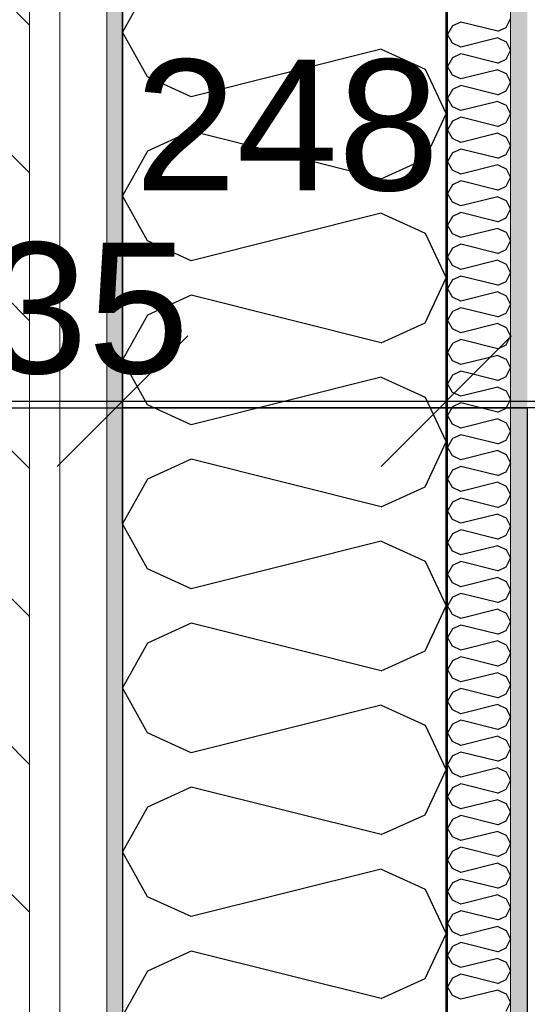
# Model space of a CAD drawing. Header units: millimetres. Extents: x -150 to 340931, y -1115 to 365939.
# Tile 237 of 253: x 308372 to 308761, y 351592 to 352345. Entities that reach past the tile are written whole.
import ezdxf
from ezdxf.enums import TextEntityAlignment as Align

# ---------------------------------------------------------------- set-up
doc = ezdxf.new("R2010")
doc.units = ezdxf.units.MM
doc.header["$LTSCALE"] = 0.5
doc.header["$MEASUREMENT"] = 0
doc.linetypes.add('Akselinje', pattern=[1500, 1000, -200, 100, -200])
doc.linetypes.add('PLINE', pattern=[0])
for name, color, linetype in [('232- Ikke-bærende yttervegger (Skravur)(Nye konstruksjoner)', 7, 'Continuous'), ('232- Ikke-bærende yttervegger(Nye konstruksjoner)', 7, 'Continuous'), ('255- Gulvoverflate(Nye konstruksjoner)', 7, 'Continuous'), ('82-- Modullinjer(Nye konstruksjoner)', 7, 'Continuous'), ('842-M___1_50 Målsetting bygning', 7, 'Continuous'), ('842-M___1_50 Målsetting bygning(Nye konstruksjoner)', 7, 'Continuous'), ('862- M___Nettoareal(Nye konstruksjoner)', 7, 'Continuous'), ('862- M___Nettoareal(Polylinje)(Nye konstruksjoner)', 7, 'Continuous'), ('862- M___Nettoareal(Tekst)(Nye konstruksjoner)', 7, 'Continuous')]:
    doc.layers.add(name, color=color, linetype=linetype)
doc.layers.add('235- Utvendig kledning og overflate(Nye konstruksjoner)', color=7, linetype='Continuous', lineweight=0)
doc.layers.add('236- Innvendig kledning og overflate(Nye konstruksjoner)', color=7, linetype='Continuous', lineweight=0)
doc.styles.add('GENERATED_STYLE_1', font='txt')
doc.styles.add('GENERATED_STYLE_3', font='arial.ttf')
doc.styles.add('GENERATED_STYLE_5', font='arial.ttf')
doc.dimstyles.new('GENERATED_STYLE__1', dxfattribs={"dimtxt": 100, "dimasz": 95, "dimexe": 0.18, "dimexo": 0.0625, "dimgap": 0, "dimtad": 1, "dimtih": 1, "dimtoh": 1, "dimdec": 0, "dimzin": 0, "dimdsep": 46, "dimtxsty": 'GENERATED_STYLE_3', "dimblk": 'ARROWHEAD_6', "dimblk1": 'ARROWHEAD_6', "dimblk2": 'ARROWHEAD_6', "dimcen": 0.09, "dimse1": 1, "dimse2": 1, "dimclrd": 256, "dimclre": 256, "dimclrt": 256, "dimadec": 1, "dimazin": 0, "dimtfac": 1, "dimtdec": 4, "dimtmove": 0, "dimatfit": 3, "dimfxl": 1, "dimtolj": 1, "dimtzin": 0, "dimarcsym": 0})
doc.dimstyles.new('GENERATED_STYLE__2', dxfattribs={"dimtxt": 100, "dimasz": 95, "dimexe": 0.18, "dimexo": 0.0625, "dimgap": 0, "dimtad": 1, "dimdec": 0, "dimzin": 0, "dimdsep": 46, "dimtxsty": 'GENERATED_STYLE_3', "dimblk": 'ARROWHEAD_6', "dimblk1": 'ARROWHEAD_6', "dimblk2": 'ARROWHEAD_6', "dimcen": 0.09, "dimse1": 1, "dimse2": 1, "dimclrd": 256, "dimclre": 256, "dimclrt": 256, "dimadec": 1, "dimazin": 0, "dimtfac": 1, "dimtdec": 4, "dimtmove": 0, "dimatfit": 3, "dimfxl": 1, "dimtolj": 1, "dimtzin": 0, "dimarcsym": 0})
pattern_1 = [(0, (0, 0), (0, 43.30127), [0, -25]), (0, (12.5, 21.65), (0, 43.30127), [0, -25])]

# ---------------------------------------------------------------- blocks, each defined once
blk = doc.blocks.new('Fellesrom Bygg A__6', base_point=(310448.09, 339859.71))
at = {"layer": '862- M___Nettoareal(Polylinje)(Nye konstruksjoner)', "linetype": 'PLINE', "flags": 128}
blk.add_lwpolyline([(308760.9, 343747.84), (314369.67, 343747.84), (314360.9, 345447.84), (320651.03, 345447.58), (322731.94, 342583.79), (328296.39, 346626.6), (331088.37, 342783.77), (332481.53, 343795.96), (325033.05, 354047.84), (303141.01, 354047.84), (303141.01, 351847.84), (308360.91, 351847.84), (308360.91, 352047.84), (308760.9, 352047.84)], close=True, dxfattribs=at)
at = {"layer": '862- M___Nettoareal(Tekst)(Nye konstruksjoner)', "style": 'GENERATED_STYLE_1'}
for tag, p in [('DUMMY_861', (310985.61, 340047.94)), ('ROOM_NAME', (309910.58, 340002.2)), ('DUMMY_862', (309910.58, 339859.71))]:
    blk.add_attdef(tag, text='', height=100, dxfattribs=at).set_placement(p, align=Align.TOP_LEFT)
blk = doc.blocks.new('*X239')
at = {"layer": '232- Ikke-bærende yttervegger (Skravur)(Nye konstruksjoner)', "linetype": 'PLINE'}
for p, q in [((308710.1, 352342.99), (308703.6, 352340.03)), ((308738.26, 352335.95), (308710.1, 352342.99)), ((308744.76, 352338.91), (308747.9, 352345.54)), ((308703.6, 352340.03), (308699.9, 352333.4)), ((308703.6, 352326.77), (308699.9, 352333.4)), ((308738.26, 352335.95), (308744.76, 352338.91)), ((308710.1, 352323.81), (308703.6, 352326.77)), ((308738.26, 352330.85), (308710.1, 352323.81)), ((308738.26, 352330.85), (308744.76, 352327.89)), ((308744.76, 352327.89), (308747.9, 352321.26)), ((308710.1, 352318.71), (308703.6, 352315.75)), ((308738.26, 352311.67), (308710.1, 352318.71)), ((308744.76, 352314.63), (308747.9, 352321.26)), ((308703.6, 352315.75), (308699.9, 352309.12)), ((308738.26, 352311.67), (308744.76, 352314.63)), ((308703.6, 352302.49), (308699.9, 352309.12)), ((308738.26, 352306.57), (308710.1, 352299.53)), ((308738.26, 352306.57), (308744.76, 352303.61)), ((308744.76, 352303.61), (308747.9, 352296.98)), ((308710.1, 352299.53), (308703.6, 352302.49)), ((308744.76, 352290.35), (308747.9, 352296.98)), ((308703.6, 352291.47), (308699.9, 352284.84)), ((308710.1, 352294.43), (308703.6, 352291.47)), ((308738.26, 352287.39), (308710.1, 352294.43)), ((308738.26, 352287.39), (308744.76, 352290.35)), ((308703.6, 352278.21), (308699.9, 352284.84)), ((308738.26, 352282.29), (308710.1, 352275.25)), ((308738.26, 352282.29), (308744.76, 352279.33)), ((308710.1, 352275.25), (308703.6, 352278.21)), ((308744.76, 352279.33), (308747.9, 352272.7)), ((308703.6, 352267.19), (308699.9, 352260.56)), ((308710.1, 352270.15), (308703.6, 352267.19)), ((308738.26, 352263.11), (308710.1, 352270.15)), ((308738.26, 352263.11), (308744.76, 352266.07)), ((308744.76, 352266.07), (308747.9, 352272.7)), ((308703.6, 352253.93), (308699.9, 352260.56)), ((308738.26, 352258.01), (308710.1, 352250.97)), ((308738.26, 352258.01), (308744.76, 352255.05)), ((308710.1, 352250.97), (308703.6, 352253.93)), ((308744.76, 352255.05), (308747.9, 352248.42)), ((308703.6, 352242.91), (308699.9, 352236.28)), ((308710.1, 352245.87), (308703.6, 352242.91)), ((308738.26, 352238.83), (308710.1, 352245.87)), ((308744.76, 352241.79), (308747.9, 352248.42)), ((308703.6, 352229.65), (308699.9, 352236.28)), ((308738.26, 352238.83), (308744.76, 352241.79)), ((308710.1, 352226.69), (308703.6, 352229.65)), ((308738.26, 352233.73), (308710.1, 352226.69)), ((308738.26, 352233.73), (308744.76, 352230.77)), ((308744.76, 352230.77), (308747.9, 352224.14)), ((308710.1, 352221.59), (308703.6, 352218.63)), ((308738.26, 352214.55), (308710.1, 352221.59)), ((308744.76, 352217.51), (308747.9, 352224.14)), ((308703.6, 352218.63), (308699.9, 352212)), ((308738.26, 352214.55), (308744.76, 352217.51)), ((308703.6, 352205.37), (308699.9, 352212)), ((308710.1, 352202.41), (308703.6, 352205.37)), ((308738.26, 352209.45), (308710.1, 352202.41)), ((308738.26, 352209.45), (308744.76, 352206.49)), ((308744.76, 352206.49), (308747.9, 352199.86)), ((308744.76, 352193.23), (308747.9, 352199.86)), ((308703.6, 352194.35), (308699.9, 352187.72)), ((308710.1, 352197.31), (308703.6, 352194.35)), ((308738.26, 352190.27), (308710.1, 352197.31)), ((308738.26, 352190.27), (308744.76, 352193.23)), ((308703.6, 352181.09), (308699.9, 352187.72)), ((308738.26, 352185.17), (308710.1, 352178.13)), ((308738.26, 352185.17), (308744.76, 352182.21)), ((308710.1, 352178.13), (308703.6, 352181.09)), ((308744.76, 352182.21), (308747.9, 352175.58)), ((308744.76, 352168.94), (308747.9, 352175.58)), ((308703.6, 352170.07), (308699.9, 352163.43)), ((308710.1, 352173.02), (308703.6, 352170.07)), ((308738.26, 352165.99), (308710.1, 352173.02)), ((308738.26, 352165.99), (308744.76, 352168.94)), ((308703.6, 352156.8), (308699.9, 352163.43)), ((308738.26, 352160.88), (308710.1, 352153.84)), ((308738.26, 352160.88), (308744.76, 352157.93)), ((308710.1, 352153.84), (308703.6, 352156.8)), ((308744.76, 352157.93), (308747.9, 352151.29)), ((308703.6, 352145.78), (308699.9, 352139.15)), ((308710.1, 352148.74), (308703.6, 352145.78)), ((308738.26, 352141.7), (308710.1, 352148.74)), ((308744.76, 352144.66), (308747.9, 352151.29)), ((308703.6, 352132.52), (308699.9, 352139.15)), ((308738.26, 352141.7), (308744.76, 352144.66)), ((308710.1, 352129.56), (308703.6, 352132.52)), ((308738.26, 352136.6), (308710.1, 352129.56)), ((308738.26, 352136.6), (308744.76, 352133.64)), ((308744.76, 352133.64), (308747.9, 352127.01)), ((308710.1, 352124.46), (308703.6, 352121.5)), ((308738.26, 352117.42), (308710.1, 352124.46)), ((308744.76, 352120.38), (308747.9, 352127.01)), ((308703.6, 352121.5), (308699.9, 352114.87)), ((308703.6, 352108.24), (308699.9, 352114.87)), ((308738.26, 352117.42), (308744.76, 352120.38)), ((308710.1, 352105.28), (308703.6, 352108.24)), ((308738.26, 352112.32), (308710.1, 352105.28)), ((308738.26, 352112.32), (308744.76, 352109.36)), ((308744.76, 352109.36), (308747.9, 352102.73)), ((308710.1, 352100.18), (308703.6, 352097.22)), ((308738.26, 352093.14), (308710.1, 352100.18)), ((308744.76, 352096.1), (308747.9, 352102.73)), ((308703.6, 352097.22), (308699.9, 352090.59)), ((308738.26, 352093.14), (308744.76, 352096.1)), ((308703.6, 352083.96), (308699.9, 352090.59)), ((308738.26, 352088.04), (308710.1, 352081)), ((308738.26, 352088.04), (308744.76, 352085.08)), ((308744.76, 352085.08), (308747.9, 352078.45)), ((308710.1, 352081), (308703.6, 352083.96)), ((308744.76, 352071.82), (308747.9, 352078.45)), ((308703.6, 352072.94), (308699.9, 352066.31)), ((308710.1, 352075.9), (308703.6, 352072.94)), ((308738.26, 352068.86), (308710.1, 352075.9)), ((308738.26, 352068.86), (308744.76, 352071.82)), ((308703.6, 352059.68), (308699.9, 352066.31)), ((308738.26, 352063.76), (308710.1, 352056.72)), ((308738.26, 352063.76), (308744.76, 352060.8)), ((308710.1, 352056.72), (308703.6, 352059.68)), ((308744.76, 352060.8), (308747.9, 352054.17)), ((308703.6, 352048.66), (308699.9, 352042.03)), ((308710.1, 352051.62), (308703.6, 352048.66)), ((308738.26, 352044.58), (308710.1, 352051.62)), ((308738.26, 352044.58), (308744.76, 352047.54)), ((308744.76, 352047.54), (308747.9, 352054.17)), ((308703.6, 352035.4), (308699.9, 352042.03)), ((308738.26, 352039.48), (308710.1, 352032.44)), ((308738.26, 352039.48), (308744.76, 352036.52)), ((308710.1, 352032.44), (308703.6, 352035.4)), ((308744.76, 352036.52), (308747.9, 352029.89)), ((308703.6, 352024.38), (308699.9, 352017.75)), ((308710.1, 352027.34), (308703.6, 352024.38)), ((308738.26, 352020.3), (308710.1, 352027.34)), ((308744.76, 352023.26), (308747.9, 352029.89)), ((308703.6, 352011.12), (308699.9, 352017.75)), ((308738.26, 352020.3), (308744.76, 352023.26)), ((308710.1, 352008.16), (308703.6, 352011.12)), ((308738.26, 352015.2), (308710.1, 352008.16)), ((308738.26, 352015.2), (308744.76, 352012.24)), ((308744.76, 352012.24), (308747.9, 352005.61)), ((308710.1, 352003.06), (308703.6, 352000.1)), ((308738.26, 351996.02), (308710.1, 352003.06)), ((308744.76, 351998.98), (308747.9, 352005.61)), ((308703.6, 352000.1), (308699.9, 351993.47)), ((308738.26, 351996.02), (308744.76, 351998.98)), ((308703.6, 351986.84), (308699.9, 351993.47)), ((308710.1, 351983.88), (308703.6, 351986.84)), ((308738.26, 351990.92), (308710.1, 351983.88)), ((308738.26, 351990.92), (308744.76, 351987.96)), ((308744.76, 351987.96), (308747.9, 351981.33)), ((308744.76, 351974.69), (308747.9, 351981.33)), ((308703.6, 351975.82), (308699.9, 351969.18)), ((308710.1, 351978.77), (308703.6, 351975.82)), ((308738.26, 351971.74), (308710.1, 351978.77)), ((308738.26, 351971.74), (308744.76, 351974.69)), ((308703.6, 351962.55), (308699.9, 351969.18)), ((308738.26, 351966.63), (308710.1, 351959.59)), ((308738.26, 351966.63), (308744.76, 351963.67)), ((308710.1, 351959.59), (308703.6, 351962.55)), ((308744.76, 351963.67), (308747.9, 351957.04)), ((308744.76, 351950.41), (308747.9, 351957.04)), ((308703.6, 351951.53), (308699.9, 351944.9)), ((308710.1, 351954.49), (308703.6, 351951.53)), ((308738.26, 351947.45), (308710.1, 351954.49)), ((308738.26, 351947.45), (308744.76, 351950.41)), ((308703.6, 351938.27), (308699.9, 351944.9)), ((308738.26, 351942.35), (308710.1, 351935.31)), ((308738.26, 351942.35), (308744.76, 351939.39)), ((308710.1, 351935.31), (308703.6, 351938.27)), ((308744.76, 351939.39), (308747.9, 351932.76)), ((308703.6, 351927.25), (308699.9, 351920.62)), ((308710.1, 351930.21), (308703.6, 351927.25)), ((308738.26, 351923.17), (308710.1, 351930.21)), ((308744.76, 351926.13), (308747.9, 351932.76)), ((308703.6, 351913.99), (308699.9, 351920.62)), ((308738.26, 351923.17), (308744.76, 351926.13)), ((308710.1, 351911.03), (308703.6, 351913.99)), ((308738.26, 351918.07), (308710.1, 351911.03)), ((308738.26, 351918.07), (308744.76, 351915.11)), ((308744.76, 351915.11), (308747.9, 351908.48)), ((308710.1, 351905.93), (308703.6, 351902.97)), ((308738.26, 351898.89), (308710.1, 351905.93)), ((308744.76, 351901.85), (308747.9, 351908.48)), ((308703.6, 351902.97), (308699.9, 351896.34)), ((308703.6, 351889.71), (308699.9, 351896.34)), ((308738.26, 351898.89), (308744.76, 351901.85)), ((308710.1, 351886.75), (308703.6, 351889.71)), ((308738.26, 351893.79), (308710.1, 351886.75)), ((308738.26, 351893.79), (308744.76, 351890.83)), ((308744.76, 351890.83), (308747.9, 351884.2)), ((308710.1, 351881.65), (308703.6, 351878.69)), ((308738.26, 351874.61), (308710.1, 351881.65)), ((308744.76, 351877.57), (308747.9, 351884.2)), ((308703.6, 351878.69), (308699.9, 351872.06)), ((308738.26, 351874.61), (308744.76, 351877.57)), ((308703.6, 351865.43), (308699.9, 351872.06)), ((308738.26, 351869.51), (308710.1, 351862.47)), ((308738.26, 351869.51), (308744.76, 351866.55)), ((308744.76, 351866.55), (308747.9, 351859.92)), ((308710.1, 351862.47), (308703.6, 351865.43)), ((308744.76, 351853.29), (308747.9, 351859.92)), ((308703.6, 351854.41), (308699.9, 351847.78)), ((308710.1, 351857.37), (308703.6, 351854.41)), ((308738.26, 351850.33), (308710.1, 351857.37)), ((308738.26, 351850.33), (308744.76, 351853.29)), ((308703.6, 351841.15), (308699.9, 351847.78)), ((308738.26, 351845.23), (308710.1, 351838.19)), ((308738.26, 351845.23), (308744.76, 351842.27)), ((308710.1, 351838.19), (308703.6, 351841.15)), ((308744.76, 351842.27), (308747.9, 351835.64)), ((308703.6, 351830.13), (308699.9, 351823.5)), ((308710.1, 351833.09), (308703.6, 351830.13)), ((308738.26, 351826.05), (308710.1, 351833.09)), ((308738.26, 351826.05), (308744.76, 351829.01)), ((308744.76, 351829.01), (308747.9, 351835.64)), ((308703.6, 351816.87), (308699.9, 351823.5)), ((308738.26, 351820.95), (308710.1, 351813.91)), ((308738.26, 351820.95), (308744.76, 351817.99)), ((308710.1, 351813.91), (308703.6, 351816.87)), ((308744.76, 351817.99), (308747.9, 351811.36)), ((308703.6, 351805.85), (308699.9, 351799.22)), ((308710.1, 351808.81), (308703.6, 351805.85)), ((308738.26, 351801.77), (308710.1, 351808.81)), ((308744.76, 351804.73), (308747.9, 351811.36)), ((308703.6, 351792.58), (308699.9, 351799.22)), ((308738.26, 351801.77), (308744.76, 351804.73)), ((308710.1, 351789.63), (308703.6, 351792.58)), ((308738.26, 351796.67), (308710.1, 351789.63)), ((308738.26, 351796.67), (308744.76, 351793.71)), ((308744.76, 351793.71), (308747.9, 351787.08)), ((308710.1, 351784.52), (308703.6, 351781.57)), ((308738.26, 351777.49), (308710.1, 351784.52)), ((308744.76, 351780.44), (308747.9, 351787.08)), ((308703.6, 351781.57), (308699.9, 351774.93)), ((308738.26, 351777.49), (308744.76, 351780.44)), ((308703.6, 351768.3), (308699.9, 351774.93)), ((308710.1, 351765.34), (308703.6, 351768.3)), ((308738.26, 351772.38), (308710.1, 351765.34)), ((308738.26, 351772.38), (308744.76, 351769.42)), ((308744.76, 351769.42), (308747.9, 351762.79)), ((308744.76, 351756.16), (308747.9, 351762.79)), ((308703.6, 351757.28), (308699.9, 351750.65)), ((308710.1, 351760.24), (308703.6, 351757.28)), ((308738.26, 351753.2), (308710.1, 351760.24)), ((308738.26, 351753.2), (308744.76, 351756.16)), ((308703.6, 351744.02), (308699.9, 351750.65)), ((308738.26, 351748.1), (308710.1, 351741.06)), ((308738.26, 351748.1), (308744.76, 351745.14)), ((308710.1, 351741.06), (308703.6, 351744.02)), ((308744.76, 351745.14), (308747.9, 351738.51)), ((308744.76, 351731.88), (308747.9, 351738.51)), ((308703.6, 351733), (308699.9, 351726.37)), ((308710.1, 351735.96), (308703.6, 351733)), ((308738.26, 351728.92), (308710.1, 351735.96)), ((308738.26, 351728.92), (308744.76, 351731.88)), ((308703.6, 351719.74), (308699.9, 351726.37)), ((308738.26, 351723.82), (308710.1, 351716.78)), ((308738.26, 351723.82), (308744.76, 351720.86)), ((308710.1, 351716.78), (308703.6, 351719.74)), ((308744.76, 351720.86), (308747.9, 351714.23)), ((308703.6, 351708.72), (308699.9, 351702.09)), ((308710.1, 351711.68), (308703.6, 351708.72)), ((308738.26, 351704.64), (308710.1, 351711.68)), ((308744.76, 351707.6), (308747.9, 351714.23)), ((308703.6, 351695.46), (308699.9, 351702.09)), ((308738.26, 351704.64), (308744.76, 351707.6)), ((308710.1, 351692.5), (308703.6, 351695.46)), ((308738.26, 351699.54), (308710.1, 351692.5)), ((308738.26, 351699.54), (308744.76, 351696.58)), ((308744.76, 351696.58), (308747.9, 351689.95)), ((308710.1, 351687.4), (308703.6, 351684.44)), ((308738.26, 351680.36), (308710.1, 351687.4)), ((308744.76, 351683.32), (308747.9, 351689.95)), ((308703.6, 351684.44), (308699.9, 351677.81)), ((308703.6, 351671.18), (308699.9, 351677.81)), ((308738.26, 351680.36), (308744.76, 351683.32)), ((308710.1, 351668.22), (308703.6, 351671.18)), ((308738.26, 351675.26), (308710.1, 351668.22)), ((308738.26, 351675.26), (308744.76, 351672.3)), ((308744.76, 351672.3), (308747.9, 351665.67)), ((308710.1, 351663.12), (308703.6, 351660.16)), ((308738.26, 351656.08), (308710.1, 351663.12)), ((308744.76, 351659.04), (308747.9, 351665.67)), ((308703.6, 351660.16), (308699.9, 351653.53)), ((308738.26, 351656.08), (308744.76, 351659.04)), ((308703.6, 351646.9), (308699.9, 351653.53)), ((308738.26, 351650.98), (308710.1, 351643.94)), ((308738.26, 351650.98), (308744.76, 351648.02)), ((308744.76, 351648.02), (308747.9, 351641.39)), ((308710.1, 351643.94), (308703.6, 351646.9)), ((308744.76, 351634.76), (308747.9, 351641.39)), ((308703.6, 351635.88), (308699.9, 351629.25)), ((308710.1, 351638.84), (308703.6, 351635.88)), ((308738.26, 351631.8), (308710.1, 351638.84)), ((308738.26, 351631.8), (308744.76, 351634.76)), ((308703.6, 351622.62), (308699.9, 351629.25)), ((308738.26, 351626.7), (308710.1, 351619.66)), ((308738.26, 351626.7), (308744.76, 351623.74)), ((308710.1, 351619.66), (308703.6, 351622.62)), ((308744.76, 351623.74), (308747.9, 351617.11)), ((308703.6, 351611.6), (308699.9, 351604.97)), ((308710.1, 351614.56), (308703.6, 351611.6)), ((308738.26, 351607.52), (308710.1, 351614.56)), ((308738.26, 351607.52), (308744.76, 351610.48)), ((308744.76, 351610.48), (308747.9, 351617.11)), ((308703.6, 351598.33), (308699.9, 351604.97)), ((308738.26, 351602.41), (308710.1, 351595.38)), ((308738.26, 351602.41), (308744.76, 351599.46)), ((308710.1, 351595.38), (308703.6, 351598.33)), ((308744.76, 351599.46), (308747.9, 351592.82)), ((308744.76, 351586.19), (308747.9, 351592.82))]:
    blk.add_line(p, q, dxfattribs=at)
blk = doc.blocks.new('*X244')
at = {"layer": '232- Ikke-bærende yttervegger (Skravur)(Nye konstruksjoner)', "linetype": 'PLINE'}
for p, q in [((308470.02, 352369.69), (308450.9, 352335.43)), ((308470.02, 352301.17), (308450.9, 352335.43)), ((308649.09, 352322.25), (308503.61, 352285.88)), ((308649.09, 352322.25), (308682.68, 352306.96)), ((308682.68, 352306.96), (308698.9, 352272.7)), ((308503.61, 352285.88), (308470.02, 352301.17)), ((308682.68, 352238.44), (308698.9, 352272.7)), ((308503.61, 352259.52), (308470.02, 352244.23)), ((308649.09, 352223.15), (308503.61, 352259.52)), ((308470.02, 352244.23), (308450.9, 352209.97)), ((308649.09, 352223.15), (308682.68, 352238.44)), ((308470.02, 352175.71), (308450.9, 352209.97)), ((308649.09, 352196.8), (308503.61, 352160.43)), ((308649.09, 352196.8), (308682.68, 352181.51)), ((308503.61, 352160.43), (308470.02, 352175.71)), ((308682.68, 352181.51), (308698.9, 352147.25)), ((308682.68, 352112.99), (308698.9, 352147.25)), ((308503.61, 352134.07), (308470.02, 352118.78)), ((308649.09, 352097.7), (308503.61, 352134.07)), ((308470.02, 352118.78), (308450.9, 352084.52)), ((308649.09, 352097.7), (308682.68, 352112.99)), ((308470.02, 352050.26), (308450.9, 352084.52)), ((308649.09, 352071.34), (308503.61, 352034.97)), ((308649.09, 352071.34), (308682.68, 352056.05)), ((308682.68, 352056.05), (308698.9, 352021.79)), ((308503.61, 352034.97), (308470.02, 352050.26)), ((308682.68, 351987.53), (308698.9, 352021.79)), ((308503.61, 352008.62), (308470.02, 351993.33)), ((308649.09, 351972.25), (308503.61, 352008.62)), ((308470.02, 351993.33), (308450.9, 351959.07)), ((308649.09, 351972.25), (308682.68, 351987.53)), ((308470.02, 351924.81), (308450.9, 351959.07)), ((308649.09, 351945.89), (308503.61, 351909.52)), ((308649.09, 351945.89), (308682.68, 351930.6)), ((308682.68, 351930.6), (308698.9, 351896.34)), ((308503.61, 351909.52), (308470.02, 351924.81)), ((308682.68, 351862.08), (308698.9, 351896.34)), ((308503.61, 351883.16), (308470.02, 351867.87)), ((308649.09, 351846.79), (308503.61, 351883.16)), ((308470.02, 351867.87), (308450.9, 351833.61)), ((308649.09, 351846.79), (308682.68, 351862.08)), ((308470.02, 351799.35), (308450.9, 351833.61)), ((308649.09, 351820.44), (308503.61, 351784.07)), ((308649.09, 351820.44), (308682.68, 351805.15)), ((308503.61, 351784.07), (308470.02, 351799.35)), ((308682.68, 351805.15), (308698.9, 351770.89)), ((308682.68, 351736.63), (308698.9, 351770.89)), ((308503.61, 351757.71), (308470.02, 351742.42)), ((308649.09, 351721.34), (308503.61, 351757.71)), ((308470.02, 351742.42), (308450.9, 351708.16)), ((308649.09, 351721.34), (308682.68, 351736.63)), ((308470.02, 351673.9), (308450.9, 351708.16)), ((308649.09, 351694.98), (308503.61, 351658.61)), ((308649.09, 351694.98), (308682.68, 351679.69)), ((308682.68, 351679.69), (308698.9, 351645.43)), ((308503.61, 351658.61), (308470.02, 351673.9)), ((308682.68, 351611.17), (308698.9, 351645.43)), ((308503.61, 351632.26), (308470.02, 351616.97)), ((308649.09, 351595.89), (308503.61, 351632.26)), ((308470.02, 351616.97), (308450.9, 351582.71)), ((308649.09, 351595.89), (308682.68, 351611.17))]:
    blk.add_line(p, q, dxfattribs=at)
blk = doc.blocks.new('Standard grid marker[93]', base_point=(308450.91, 363787.13))
at = {"layer": '82-- Modullinjer(Nye konstruksjoner)', "linetype": 'Akselinje'}
blk.add_line((308450.91, 363587.13), (308450.91, 339987.13), dxfattribs=at)
at = {"layer": '82-- Modullinjer(Nye konstruksjoner)', "style": 'GENERATED_STYLE_5'}
for tag, p in [('AC_MarkerText_1_0', (308450.91, 363965.25)), ('AC_MarkerText_1_1', (308450.91, 339715.25))]:
    blk.add_attdef(tag, text='', height=100, rotation=360, dxfattribs=at).set_placement(p, align=Align.TOP_CENTER)
blk = doc.blocks.new('*D774')
at = {"layer": '842-M___1_50 Målsetting bygning(Nye konstruksjoner)', "linetype": 'PLINE'}
for p, q in [((276294.53, 363585.13), (276294.53, 363772.63)), ((335668.85, 363585.13), (335668.85, 363772.63)), ((276344.53, 363728.88), (276244.53, 363628.88)), ((335618.85, 363628.88), (335718.85, 363728.88)), ((276219.53, 363678.88), (276294.53, 363678.88)), ((276294.53, 363678.88), (335668.85, 363678.88)), ((335668.85, 363678.88), (335743.85, 363678.88))]:
    blk.add_line(p, q, dxfattribs=at)
at = {"layer": '842-M___1_50 Målsetting bygning(Nye konstruksjoner)', "insert": (305771.96, 363698.88), "char_height": 100, "attachment_point": 7, "style": 'GENERATED_STYLE_3'}
blk.add_mtext('\\A1;{\\pql;\\fArial|b0|i0|c0|p0;\\W1.000000;59\xa0374}', dxfattribs=at)
blk = doc.blocks.new('ARROWHEAD_6')
at = {"linetype": 'Continuous'}
for p, q in [((-0.5, -0.5), (0.5, 0.5)), ((0, 0), (-1, 0))]:
    blk.add_line(p, q, dxfattribs=at)
blk = doc.blocks.new('*D842')
at = {"layer": '842-M___1_50 Målsetting bygning', "linetype": 'PLINE'}
for p, q in [((308315.95, 357516.32), (308315.95, 357703.82)), ((308450.9, 357516.32), (308450.9, 357703.82)), ((308365.95, 357660.07), (308265.95, 357560.07)), ((308500.9, 357660.07), (308400.9, 357560.07)), ((308315.95, 357610.07), (308450.9, 357610.07))]:
    blk.add_line(p, q, dxfattribs=at)
blk = doc.blocks.new('*D843')
at = {"layer": '842-M___1_50 Målsetting bygning', "linetype": 'PLINE'}
for p, q in [((308450.9, 357516.32), (308450.9, 357703.82)), ((308698.9, 357516.32), (308698.9, 357703.82)), ((308500.9, 357660.07), (308400.9, 357560.07)), ((308748.9, 357660.07), (308648.9, 357560.07)), ((308450.9, 357610.07), (308698.9, 357610.07))]:
    blk.add_line(p, q, dxfattribs=at)
at = {"layer": '842-M___1_50 Målsetting bygning', "insert": (308460.49, 357770.07), "char_height": 100, "attachment_point": 7, "style": 'GENERATED_STYLE_3'}
blk.add_mtext('\\A1;{\\pql;\\fArial|b0|i0|c0|p0;\\W1.000000;248}', dxfattribs=at)
blk = doc.blocks.new('*D844')
at = {"layer": '842-M___1_50 Målsetting bygning', "linetype": 'PLINE'}
for p, q in [((308698.9, 357516.32), (308698.9, 357703.82)), ((309470.42, 357516.32), (309470.42, 357703.82)), ((308748.9, 357660.07), (308648.9, 357560.07)), ((309520.42, 357660.07), (309420.42, 357560.07)), ((308698.9, 357610.07), (309470.42, 357610.07))]:
    blk.add_line(p, q, dxfattribs=at)
at = {"layer": '842-M___1_50 Målsetting bygning', "insert": (308970.25, 357630.07), "char_height": 100, "attachment_point": 7, "style": 'GENERATED_STYLE_3'}
blk.add_mtext('\\A1;{\\pql;\\fArial|b0|i0|c0|p0;\\W1.000000;772}', dxfattribs=at)
blk = doc.blocks.new('*D944')
at = {"layer": '842-M___1_50 Målsetting bygning', "linetype": 'PLINE'}
for p, q in [((309134.61, 352110.84), (309234.61, 352010.84)), ((309278.36, 352060.84), (309090.86, 352060.84)), ((309184.61, 349447.84), (309184.61, 352060.84)), ((309134.61, 349497.84), (309234.61, 349397.84)), ((309278.36, 349447.84), (309090.86, 349447.84))]:
    blk.add_line(p, q, dxfattribs=at)
at = {"layer": '842-M___1_50 Målsetting bygning', "char_height": 100, "attachment_point": 7, "rotation": 90, "style": 'GENERATED_STYLE_3'}
for s, insert in [('\\A1;{\\pql;\\fArial|b0|i0|c0|p0;\\W1.000000;98}', (309164.61, 352033.57)), ('\\A1;{\\pql;\\fArial|b0|i0|c0|p0;\\W1.000000;2\xa0613}', (309164.61, 350582.75))]:
    blk.add_mtext(s, dxfattribs=dict(at, insert=insert))
blk = doc.blocks.new('*D969')
at = {"layer": '842-M___1_50 Målsetting bygning', "linetype": 'PLINE'}
for p, q in [((307120.85, 352634.85), (307220.85, 352534.85)), ((307264.6, 352584.85), (307077.1, 352584.85)), ((307170.85, 351785.84), (307170.85, 352584.85)), ((307120.85, 351835.84), (307220.85, 351735.84)), ((307264.6, 351785.84), (307077.1, 351785.84))]:
    blk.add_line(p, q, dxfattribs=at)
at = {"layer": '842-M___1_50 Målsetting bygning', "insert": (307150.85, 352070.94), "char_height": 100, "attachment_point": 7, "rotation": 90, "style": 'GENERATED_STYLE_3'}
blk.add_mtext('\\A1;{\\pql;\\fArial|b0|i0|c0|p0;\\W1.000000;799}', dxfattribs=at)
blk = doc.blocks.new('*D1054')
at = {"layer": '842-M___1_50 Målsetting bygning', "linetype": 'PLINE'}
for p, q in [((308760.9, 350972.77), (308760.9, 351160.27)), ((310060.9, 350972.77), (310060.9, 351160.27)), ((308810.9, 351116.52), (308710.9, 351016.52)), ((310110.9, 351116.52), (310010.9, 351016.52)), ((308685.9, 351066.52), (308760.9, 351066.52)), ((308760.9, 351066.52), (310060.9, 351066.52))]:
    blk.add_line(p, q, dxfattribs=at)
at = {"layer": '842-M___1_50 Målsetting bygning', "insert": (309239.31, 351086.52), "char_height": 100, "attachment_point": 7, "style": 'GENERATED_STYLE_3'}
blk.add_mtext('\\A1;{\\pql;\\fArial|b0|i0|c0|p0;\\W1.000000;1\xa0300}', dxfattribs=at)
blk = doc.blocks.new('*D1061')
at = {"layer": '842-M___1_50 Målsetting bygning', "linetype": 'PLINE'}
for p, q in [((309017.55, 352047.84), (309017.55, 352122.84)), ((309067.55, 351997.84), (308967.55, 352097.84)), ((309111.3, 352047.84), (308923.8, 352047.84)), ((309017.55, 349447.84), (309017.55, 352047.84)), ((308967.55, 349497.84), (309067.55, 349397.84)), ((309111.3, 349447.84), (308923.8, 349447.84)), ((309017.55, 349372.84), (309017.55, 349447.84))]:
    blk.add_line(p, q, dxfattribs=at)
at = {"layer": '842-M___1_50 Målsetting bygning', "insert": (308997.55, 350576.25), "char_height": 100, "attachment_point": 7, "rotation": 90, "style": 'GENERATED_STYLE_3'}
blk.add_mtext('\\A1;{\\pql;\\fArial|b0|i0|c0|p0;\\W1.000000;2\xa0600}', dxfattribs=at)
blk = doc.blocks.new('*D1144')
at = {"layer": '842-M___1_50 Målsetting bygning', "linetype": 'PLINE'}
for p, q in [((306705.95, 351959.16), (306705.95, 352146.66)), ((308315.95, 351959.16), (308315.95, 352146.66)), ((306755.95, 352102.91), (306655.95, 352002.91)), ((308365.95, 352102.91), (308265.95, 352002.91)), ((306705.95, 352052.91), (308315.95, 352052.91))]:
    blk.add_line(p, q, dxfattribs=at)
at = {"layer": '842-M___1_50 Målsetting bygning', "char_height": 100, "attachment_point": 7, "style": 'GENERATED_STYLE_3'}
for s, insert in [('\\A1;{\\pql;\\fArial|b0|i0|c0|p0;\\W1.000000;1\xa0610}', (307339.36, 352072.91)), ('\\A1;{\\pql;\\fArial|b0|i0|c0|p0;\\W1.000000;135}', (308269.02, 352072.91)), ('\\A1;{\\pql;\\fArial|b0|i0|c0|p0;\\W1.000000;1\xa0810}', (307339.36, 351932.91))]:
    blk.add_mtext(s, dxfattribs=dict(at, insert=insert))
blk = doc.blocks.new('*D1145')
at = {"layer": '842-M___1_50 Målsetting bygning', "linetype": 'PLINE'}
for p, q in [((308315.95, 351959.16), (308315.95, 352146.66)), ((308450.9, 351959.16), (308450.9, 352146.66)), ((308365.95, 352102.91), (308265.95, 352002.91)), ((308500.9, 352102.91), (308400.9, 352002.91)), ((308315.95, 352052.91), (308450.9, 352052.91))]:
    blk.add_line(p, q, dxfattribs=at)
blk = doc.blocks.new('*D1146')
at = {"layer": '842-M___1_50 Målsetting bygning', "linetype": 'PLINE'}
for p, q in [((308450.9, 351959.16), (308450.9, 352146.66)), ((308698.9, 351959.16), (308698.9, 352146.66)), ((308500.9, 352102.91), (308400.9, 352002.91)), ((308648.9, 352002.91), (308748.9, 352102.91)), ((308450.9, 352052.91), (308698.9, 352052.91)), ((308698.9, 352052.91), (308773.9, 352052.91))]:
    blk.add_line(p, q, dxfattribs=at)
at = {"layer": '842-M___1_50 Målsetting bygning', "insert": (308460.49, 352212.91), "char_height": 100, "attachment_point": 7, "style": 'GENERATED_STYLE_3'}
blk.add_mtext('\\A1;{\\pql;\\fArial|b0|i0|c0|p0;\\W1.000000;248}', dxfattribs=at)
blk = doc.blocks.new('*D1153')
at = {"layer": '842-M___1_50 Målsetting bygning', "linetype": 'PLINE'}
for p, q in [((308315.95, 353683.82), (308315.95, 353871.32)), ((308450.9, 353683.82), (308450.9, 353871.32)), ((308365.95, 353827.57), (308265.95, 353727.57)), ((308500.9, 353827.57), (308400.9, 353727.57)), ((308315.95, 353777.57), (308450.9, 353777.57))]:
    blk.add_line(p, q, dxfattribs=at)
blk = doc.blocks.new('*D1154')
at = {"layer": '842-M___1_50 Målsetting bygning', "linetype": 'PLINE'}
for p, q in [((308450.9, 353683.82), (308450.9, 353871.32)), ((308698.9, 353683.82), (308698.9, 353871.32)), ((308500.9, 353827.57), (308400.9, 353727.57)), ((308648.9, 353727.57), (308748.9, 353827.57)), ((308450.9, 353777.57), (308698.9, 353777.57)), ((308698.9, 353777.57), (308773.9, 353777.57))]:
    blk.add_line(p, q, dxfattribs=at)
at = {"layer": '842-M___1_50 Målsetting bygning', "insert": (308460.49, 353937.57), "char_height": 100, "attachment_point": 7, "style": 'GENERATED_STYLE_3'}
blk.add_mtext('\\A1;{\\pql;\\fArial|b0|i0|c0|p0;\\W1.000000;248}', dxfattribs=at)
blk = doc.blocks.new('*D1603')
at = {"layer": '842-M___1_50 Målsetting bygning', "linetype": 'PLINE'}
for p, q in [((308450.9, 352631.84), (308450.9, 352819.34)), ((308698.9, 352631.84), (308698.9, 352819.34)), ((308500.9, 352775.59), (308400.9, 352675.59)), ((308748.9, 352775.59), (308648.9, 352675.59)), ((308375.9, 352725.59), (308450.9, 352725.59)), ((308450.9, 352725.59), (308698.9, 352725.59))]:
    blk.add_line(p, q, dxfattribs=at)
at = {"layer": '842-M___1_50 Målsetting bygning', "insert": (308460.49, 352745.59), "char_height": 100, "attachment_point": 7, "style": 'GENERATED_STYLE_3'}
blk.add_mtext('\\A1;{\\pql;\\fArial|b0|i0|c0|p0;\\W1.000000;248}', dxfattribs=at)
blk = doc.blocks.new('*D1604')
at = {"layer": '842-M___1_50 Målsetting bygning', "linetype": 'PLINE'}
for p, q in [((308698.9, 352631.84), (308698.9, 352819.34)), ((312249.91, 352631.84), (312249.91, 352819.34)), ((308748.9, 352775.59), (308648.9, 352675.59)), ((312299.91, 352775.59), (312199.91, 352675.59)), ((308698.9, 352725.59), (312249.91, 352725.59))]:
    blk.add_line(p, q, dxfattribs=at)
at = {"layer": '842-M___1_50 Målsetting bygning', "char_height": 100, "attachment_point": 7, "style": 'GENERATED_STYLE_3'}
for s, insert in [('\\A1;{\\pql;\\fArial|b0|i0|c0|p0;\\W1.000000;3\xa0551}', (310302.81, 352745.59)), ('\\A1;{\\pql;\\fArial|b0|i0|c0|p0;\\W1.000000;98}', (312222.63, 352745.59))]:
    blk.add_mtext(s, dxfattribs=dict(at, insert=insert))

msp = doc.modelspace()

# ---------------------------------------------------------------- hatches: boundary and pattern name
at = {"layer": '232- Ikke-bærende yttervegger (Skravur)(Nye konstruksjoner)', "linetype": 'Continuous'}
h = msp.add_hatch(dxfattribs=at)
h.set_pattern_fill('Skrålinjer_2', color=256, style=0, pattern_type=2)
h.set_pattern_definition([(315, (0, 0), (56.568542, 56.568542), [80, 0])])
h.paths.add_polyline_path([(308360.9, 348176.85), (308379.9, 348176.85), (308379.9, 352584.85), (308360.9, 352584.85)])
h = msp.add_hatch(dxfattribs=at)
h.set_pattern_fill('Prikker_tett', color=256, style=0, pattern_type=2)
h.set_pattern_definition(pattern_1)
h.paths.add_polyline_path([(308438.9, 348176.85), (308450.9, 348176.85), (308450.9, 352584.85), (308438.9, 352584.85)])
msp.add_hatch(color=256, dxfattribs=at).paths.add_polyline_path([(308698.9, 348176.85), (308699.9, 348176.85), (308699.9, 352584.85), (308698.9, 352584.85)])
h = msp.add_hatch(dxfattribs=at)
h.set_pattern_fill('Prikker_tett', color=256, style=0, pattern_type=2)
h.set_pattern_definition(pattern_1)
h.paths.add_polyline_path([(308747.9, 352584.85), (308747.9, 348176.85), (308760.9, 348176.85), (308760.9, 352584.85)])

# ---------------------------------------------------------------- linework, layer by layer
at = {"layer": '232- Ikke-bærende yttervegger(Nye konstruksjoner)', "linetype": 'PLINE'}
for p, q in [((308450.9, 352584.85), (308450.9, 348176.85)), ((308698.9, 348176.85), (308698.9, 352584.85)), ((308699.9, 348176.85), (308699.9, 352584.85))]:
    msp.add_line(p, q, dxfattribs=at)
at = {"layer": '235- Utvendig kledning og overflate(Nye konstruksjoner)', "linetype": 'PLINE'}
for p, q in [((308379.9, 352584.85), (308379.9, 348176.85)), ((308402.9, 352584.85), (308402.9, 348176.85)), ((308438.9, 352584.85), (308438.9, 348176.85))]:
    msp.add_line(p, q, dxfattribs=at)
at = {"layer": '236- Innvendig kledning og overflate(Nye konstruksjoner)', "linetype": 'PLINE'}
msp.add_line((308747.9, 348176.85), (308747.9, 352584.85), dxfattribs=at)
at = {"layer": '255- Gulvoverflate(Nye konstruksjoner)', "linetype": 'PLINE', "flags": 128}
msp.add_lwpolyline([(312260.9, 352047.84), (308450.91, 352047.84), (308450.91, 354357.84), (325191.01, 354357.84), (332914.5, 343727.35), (331296.47, 342551.78), (333412.5, 339639.32), (327571.42, 335395.53), (324741.23, 339290.95), (323365.9, 338291.71), (321018.87, 341522.11), (322394.2, 342521.35), (320493.21, 345137.84), (314670.91, 345137.84), (314670.91, 343437.84), (308450.9, 343437.84), (308450.9, 349447.84), (312260.9, 349447.84)], close=True, dxfattribs=at)
msp.add_lwpolyline([(312260.9, 352047.84), (308450.91, 352047.84), (308450.91, 354357.84), (325191.01, 354357.84), (332914.5, 343727.35), (331296.47, 342551.78), (333412.5, 339639.32), (327571.42, 335395.53), (324741.23, 339290.95), (323365.9, 338291.71), (321018.87, 341522.11), (322394.2, 342521.35), (320493.21, 345137.84), (314670.91, 345137.84), (314670.91, 343437.84), (308450.9, 343437.84), (308450.9, 349447.84), (312260.9, 349447.84)], close=True, dxfattribs=at)

# ---------------------------------------------------------------- block references
at = {"layer": '232- Ikke-bærende yttervegger(Nye konstruksjoner)'}
for name in ['*X244', '*X239']:
    msp.add_blockref(name, (0, 0), dxfattribs=at)
at = {"layer": '82-- Modullinjer(Nye konstruksjoner)', "linetype": 'PLINE'}
msp.add_blockref('Standard grid marker[93]', (308450.91, 363787.13), dxfattribs=at)
at = {"layer": '862- M___Nettoareal(Nye konstruksjoner)', "linetype": 'Continuous'}
msp.add_blockref('Fellesrom Bygg A__6', (310448.09, 339859.71), dxfattribs=at)

# ---------------------------------------------------------------- dimensions: what is measured, and where the dimension line sits
at = {"layer": '842-M___1_50 Målsetting bygning', "linetype": 'Continuous'}
for base, p1, p2, picture, middle in [((308698.9, 357610.07), (308450.9, 348897.84), (308698.9, 348897.84), '*D843', (308574.64, 357820.07)), ((309470.42, 357610.07), (308698.9, 348897.84), (309470.42, 354447.84), '*D844', (309084.41, 357680.07)), ((308450.9, 357610.07), (308315.95, 354447.84), (308450.9, 348897.84), '*D842', (308383.17, 357680.07)), ((308698.9, 353777.57), (308450.9, 348897.84), (308698.9, 348897.84), '*D1154', (308574.64, 353987.57)), ((308450.9, 353777.57), (308315.95, 354047.84), (308450.9, 348897.84), '*D1153', (308383.17, 353847.57)), ((312249.91, 352725.59), (308698.9, 348897.84), (312249.91, 352325.72), '*D1604', (310474.35, 352795.59)), ((308698.9, 352725.59), (308450.9, 348897.84), (308698.9, 348897.84), '*D1603', (308574.64, 352795.59)), ((308315.95, 352052.91), (306705.95, 351847.84), (308315.95, 351847.84), '*D1144', (307510.9, 352122.91)), ((308698.9, 352052.91), (308450.9, 348897.84), (308698.9, 348897.84), '*D1146', (308574.64, 352262.91)), ((308450.9, 352052.91), (308315.95, 351847.84), (308450.9, 348897.84), '*D1145', (308383.17, 352122.91)), ((310060.9, 351066.52), (308760.9, 352047.84), (310060.9, 352047.84), '*D1054', (309410.85, 351136.52))]:
    dim = msp.add_linear_dim(base=base, p1=p1, p2=p2, dimstyle='GENERATED_STYLE__1', dxfattribs=at)
    dim.commit()
    dim.dimension.update_dxf_attribs({"geometry": picture, "text_midpoint": middle, "dimtype": 160})
for base, p1, p2, picture, middle in [((307170.85, 352584.85), (305750.96, 351785.84), (308760.9, 352584.85), '*D969', (307100.85, 352185.09)), ((309184.61, 352060.84), (308550.9, 349447.84), (310554.41, 352060.84), '*D944', (309114.61, 350754.29)), ((309017.55, 352047.84), (310060.9, 349447.84), (310060.9, 352047.84), '*D1061', (308947.55, 350747.79))]:
    dim = msp.add_linear_dim(base=base, p1=p1, p2=p2, angle=90, dimstyle='GENERATED_STYLE__2', dxfattribs=at)
    dim.commit()
    dim.dimension.update_dxf_attribs({"geometry": picture, "text_midpoint": middle, "dimtype": 160, "text_rotation": 90})
at = {"layer": '842-M___1_50 Målsetting bygning(Nye konstruksjoner)', "linetype": 'Continuous'}
dim = msp.add_linear_dim(base=(335668.85, 363678.88), p1=(276294.53, 358685.24), p2=(335668.85, 339845.07), dimstyle='GENERATED_STYLE__1', dxfattribs=at)
dim.commit()
dim.dimension.update_dxf_attribs({"geometry": '*D774', "text_midpoint": (305981.55, 363748.88), "dimtype": 160})

doc.saveas('drawing.dxf')
